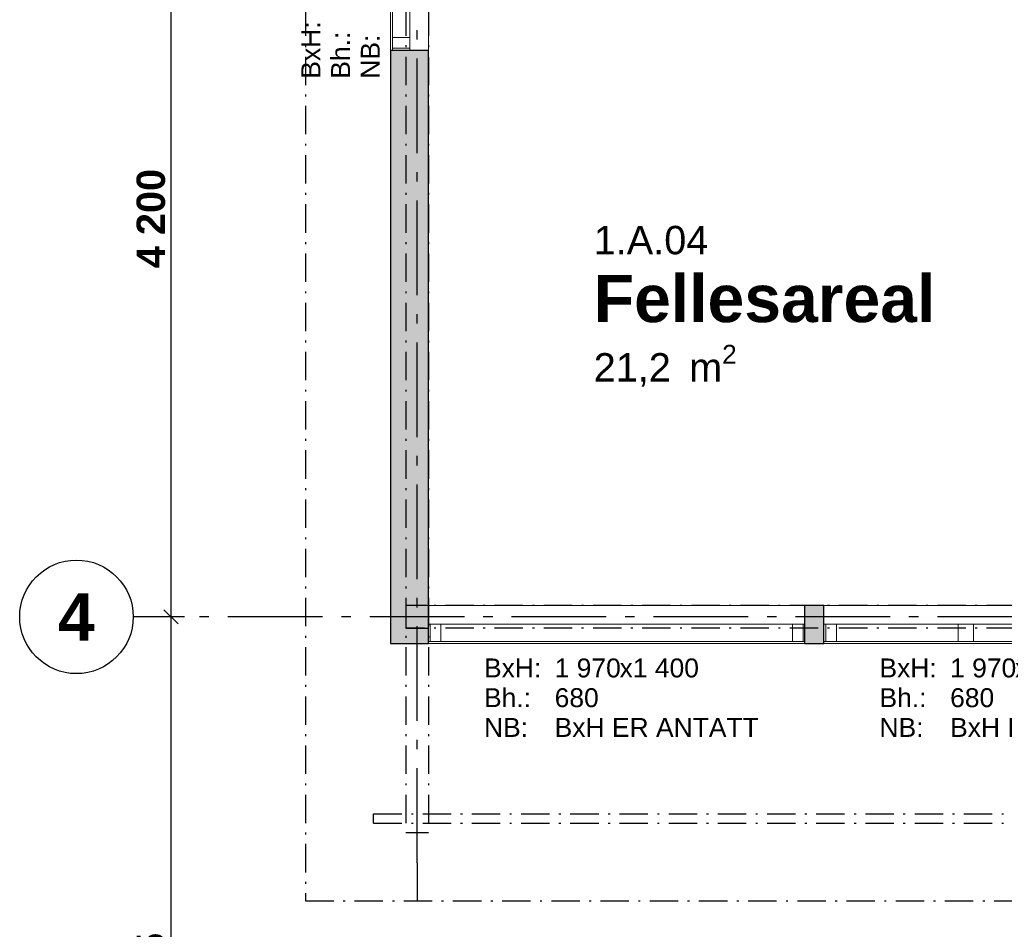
# Model space of a CAD drawing. Header units: millimetres. Extents: x 269 to 62306, y -15633 to 20300.
# Tile 17 of 90: x 300 to 5504, y -151 to 4655. Entities that reach past the tile are written whole.
import ezdxf
from ezdxf.enums import TextEntityAlignment as Align

# ---------------------------------------------------------------- set-up
doc = ezdxf.new("R2010")
doc.units = ezdxf.units.MM
doc.header["$LTSCALE"] = 0.5
doc.header["$MEASUREMENT"] = 0
for name, pattern in [('Akselinje', [1500, 1000, -200, 100, -200]), ('Over snittplan', [520, 300, -100, 20, -100]), ('PLINE', [0])]:
    doc.linetypes.add(name, pattern=pattern)
for name, color, linetype in [('222- Søyler', 7, 'Continuous'), ('222- Søyler  (Skravur)', 7, 'Continuous'), ('223- Bjelker', 7, 'Continuous'), ('232- Ikke-bærende yttervegger', 7, 'Continuous'), ('232- Ikke-bærende yttervegger (Skravur)', 7, 'Continuous'), ('244- Vinduer_ dører_ foldevegger(Nye konstruksjoner)', 7, 'Continuous'), ('265- Gesimser_ takrenner og nedløp', 7, 'Continuous'), ('82-- Modullinjer', 7, 'Continuous'), ('842-M___1_100 Målsetting bygning', 7, 'Continuous'), ('842-M___1_100 Målsetting bygning(Nye konstruksjoner)', 7, 'Continuous'), ('852- Teknisk_symbolsk informasjon_ bygning(Nye konstruksjoner)', 7, 'Continuous'), ('862- M___Nettoareal(Nye konstruksjoner)', 7, 'Continuous'), ('862- M___Nettoareal(Tekst)(Nye konstruksjoner)', 7, 'Continuous')]:
    doc.layers.add(name, color=color, linetype=linetype)
doc.layers.add('234- Vinduer_ dører_ porter(Nye konstruksjoner)', color=7, linetype='Continuous', lineweight=0)
doc.styles.add('GENERATED_STYLE_1', font='Arial.ttf')
doc.styles.add('GENERATED_STYLE_2', font='Arial Bold.ttf')
doc.dimstyles.new('GENERATED_STYLE__2', dxfattribs={"dimtxt": 150, "dimasz": 71.25, "dimexe": 0.18, "dimexo": 0.0625, "dimgap": 0, "dimtad": 1, "dimdec": 0, "dimzin": 0, "dimdsep": 46, "dimtxsty": 'GENERATED_STYLE_2', "dimblk": 'ARROWHEAD_6', "dimblk1": 'ARROWHEAD_6', "dimblk2": 'ARROWHEAD_6', "dimcen": 0.09, "dimse1": 1, "dimse2": 1, "dimclrd": 256, "dimclre": 256, "dimclrt": 256, "dimadec": 1, "dimazin": 0, "dimtfac": 1, "dimtdec": 4, "dimtmove": 0, "dimatfit": 3, "dimfxl": 1, "dimtolj": 1, "dimtzin": 0, "dimarcsym": 0})

# ---------------------------------------------------------------- blocks, each defined once
blk = doc.blocks.new('Fellesareal_1.A.04_20', base_point=(4220, 3167.9))
at = {"layer": '862- M___Nettoareal(Tekst)(Nye konstruksjoner)', "insert": (3333.7, 2937.2), "char_height": 150, "attachment_point": 1, "style": 'GENERATED_STYLE_1'}
blk.add_mtext('\\A1;{\\pql;\\pt0,100;\\fArial|b0|i0|c0|p0;\\W1.000000;21,2\\fArial|b0|i0|c0|p0;\\W1.000000;\\A1{\\H.66x;\\S^  ;}\\fArial|b0|i0|c0|p0;\\W1.000000; m\\fArial|b0|i0|c0|p0;\\W1.000000;\\A1{\\H.66x;\\S2^  ;}}', dxfattribs=at)
at = {"layer": '862- M___Nettoareal(Tekst)(Nye konstruksjoner)'}
for tag, height, style, p in [('ROOM_NUMBER', 150, 'GENERATED_STYLE_1', (3333.7, 3565.8)), ('ROOM_NAME', 250, 'GENERATED_STYLE_2', (3333.7, 3307.2))]:
    blk.add_attdef(tag, text='', height=height, dxfattribs=dict(at, style=style)).set_placement(p, align=Align.TOP_LEFT)
blk = doc.blocks.new('Vindu_2')
at = {"layer": '234- Vinduer_ dører_ porter(Nye konstruksjoner)', "linetype": 'PLINE'}
for p, q in [((-572.5, 98), (572.5, 98)), ((-572.5, 0), (-562.5, 0)), ((-562.5, 0), (-506.5, 0)), ((-562.5, -92), (-562.5, 0)), ((-506.5, 0), (-506.5, -92)), ((-506.5, 0), (506.5, 0)), ((506.5, -92), (506.5, 0)), ((506.5, 0), (562.5, 0)), ((562.5, 0), (572.5, 0)), ((562.5, -92), (562.5, 0)), ((-562.5, -92), (-572.5, -92)), ((-572.5, -102), (572.5, -102)), ((-506.5, -92), (-562.5, -92)), ((506.5, -92), (-506.5, -92)), ((562.5, -92), (506.5, -92)), ((572.5, -92), (562.5, -92))]:
    blk.add_line(p, q, dxfattribs=at)
at = {"layer": '244- Vinduer_ dører_ foldevegger(Nye konstruksjoner)', "linetype": 'PLINE'}
for p, q in [((-572.5, 0), (-572.5, 98)), ((572.5, 0), (572.5, 98)), ((-572.5, -92), (-572.5, 0)), ((-572.5, -92), (-572.5, 0)), ((572.5, -92), (572.5, 0)), ((572.5, -92), (572.5, 0)), ((-572.5, -102), (-572.5, -92)), ((572.5, -102), (572.5, -92))]:
    blk.add_line(p, q, dxfattribs=at)
blk = doc.blocks.new('Vindustempel_14')
at = {"layer": '852- Teknisk_symbolsk informasjon_ bygning(Nye konstruksjoner)', "char_height": 100, "attachment_point": 1, "style": 'GENERATED_STYLE_1'}
for s, insert in [('\\A1;{\\pql;\\pt0,100;\\fArial|b0|i0|c0|p0;\\W1.000000;1\xa0125\\fArial|b0|i0|c0|p0;\\W1.000000;\\A1{\\H.66x;\\S^  ;}\\fArial|b0|i0|c0|p0;\\W1.000000;\\fArial|b0|i0|c0|p0;\\W1.000000;\\A1{\\H.66x;\\S^  ;}}', (-327.7, 448.6)), ('\\A1;{\\pql;\\pt0,100;\\fArial|b0|i0|c0|p0;\\W1.000000;x1\xa0400\\fArial|b0|i0|c0|p0;\\W1.000000;\\A1{\\H.66x;\\S^  ;}\\fArial|b0|i0|c0|p0;\\W1.000000;\\fArial|b0|i0|c0|p0;\\W1.000000;\\A1{\\H.66x;\\S^  ;}}', (15.5, 448.6)), ('\\A1;{\\pql;\\pt0,100;\\fArial|b0|i0|c0|p0;\\W1.000000;680\\fArial|b0|i0|c0|p0;\\W1.000000;\\A1{\\H.66x;\\S^  ;}\\fArial|b0|i0|c0|p0;\\W1.000000;\\fArial|b0|i0|c0|p0;\\W1.000000;\\A1{\\H.66x;\\S^  ;}}', (-327.7, 291.4))]:
    blk.add_mtext(s, dxfattribs=dict(at, insert=insert))
at = {"layer": '852- Teknisk_symbolsk informasjon_ bygning(Nye konstruksjoner)', "style": 'GENERATED_STYLE_1'}
for tag, p in [('strUnitPrefix', (-701.1, 448.6)), ('strSillPrefix', (-701.1, 291.4)), ('strLocationPrefix', (-701.1, 134.3)), ('strLocationValue', (-327.7, 134.3))]:
    blk.add_attdef(tag, text='', height=100, dxfattribs=at).set_placement(p, align=Align.TOP_LEFT)
blk = doc.blocks.new('Vindu')
at = {"layer": '234- Vinduer_ dører_ porter(Nye konstruksjoner)', "linetype": 'PLINE'}
for p, q in [((-995, 98), (995, 98)), ((-995, 0), (-985, 0)), ((-985, 0), (-929, 0)), ((-985, -92), (-985, 0)), ((-929, 0), (-929, -92)), ((-929, 0), (929, 0)), ((929, -92), (929, 0)), ((929, 0), (985, 0)), ((985, 0), (995, 0)), ((985, -92), (985, 0)), ((-985, -92), (-995, -92)), ((-995, -102), (995, -102)), ((-929, -92), (-985, -92)), ((929, -92), (-929, -92)), ((985, -92), (929, -92)), ((995, -92), (985, -92))]:
    blk.add_line(p, q, dxfattribs=at)
at = {"layer": '244- Vinduer_ dører_ foldevegger(Nye konstruksjoner)', "linetype": 'PLINE'}
for p, q in [((-995, 0), (-995, 98)), ((995, 0), (995, 98)), ((-995, -92), (-995, 0)), ((-995, -92), (-995, 0)), ((995, -92), (995, 0)), ((995, -92), (995, 0)), ((-995, -102), (-995, -92)), ((995, -102), (995, -92))]:
    blk.add_line(p, q, dxfattribs=at)
blk = doc.blocks.new('Vindustempel_9')
at = {"layer": '852- Teknisk_symbolsk informasjon_ bygning(Nye konstruksjoner)', "char_height": 100, "attachment_point": 1, "style": 'GENERATED_STYLE_1'}
for s, insert in [('\\A1;{\\pql;\\pt0,100;\\fArial|b0|i0|c0|p0;\\W1.000000;1\xa0970\\fArial|b0|i0|c0|p0;\\W1.000000;\\A1{\\H.66x;\\S^  ;}\\fArial|b0|i0|c0|p0;\\W1.000000;\\fArial|b0|i0|c0|p0;\\W1.000000;\\A1{\\H.66x;\\S^  ;}}', (-327.7, -280)), ('\\A1;{\\pql;\\pt0,100;\\fArial|b0|i0|c0|p0;\\W1.000000;x1\xa0400\\fArial|b0|i0|c0|p0;\\W1.000000;\\A1{\\H.66x;\\S^  ;}\\fArial|b0|i0|c0|p0;\\W1.000000;\\fArial|b0|i0|c0|p0;\\W1.000000;\\A1{\\H.66x;\\S^  ;}}', (15.5, -280)), ('\\A1;{\\pql;\\pt0,100;\\fArial|b0|i0|c0|p0;\\W1.000000;680\\fArial|b0|i0|c0|p0;\\W1.000000;\\A1{\\H.66x;\\S^  ;}\\fArial|b0|i0|c0|p0;\\W1.000000;\\fArial|b0|i0|c0|p0;\\W1.000000;\\A1{\\H.66x;\\S^  ;}}', (-327.7, -437.1))]:
    blk.add_mtext(s, dxfattribs=dict(at, insert=insert))
at = {"layer": '852- Teknisk_symbolsk informasjon_ bygning(Nye konstruksjoner)', "style": 'GENERATED_STYLE_1'}
for tag, p in [('strUnitPrefix', (-701.1, -280)), ('strSillPrefix', (-701.1, -437.1)), ('strLocationPrefix', (-701.1, -594.3)), ('strLocationValue', (-327.7, -594.3))]:
    blk.add_attdef(tag, text='', height=100, dxfattribs=at).set_placement(p, align=Align.TOP_LEFT)
blk = doc.blocks.new('Vindu to-fags')
at = {"layer": '234- Vinduer_ dører_ porter(Nye konstruksjoner)', "linetype": 'PLINE'}
for p, q in [((-995, 98), (995, 98)), ((-995, 0), (-985, 0)), ((-985, 0), (-929, 0)), ((-985, -92), (-985, 0)), ((-929, 0), (-929, -92)), ((-929, 0), (-285, 0)), ((-285, -92), (-285, 0)), ((-285, 0), (-257, 0)), ((-257, 0), (-204, 0)), ((-204, 0), (-204, -92)), ((-204, 0), (904, 0)), ((904, -92), (904, 0)), ((904, 0), (985, 0)), ((985, 0), (995, 0)), ((985, -92), (985, 0)), ((-985, -92), (-995, -92)), ((-995, -102), (995, -102)), ((-929, -92), (-985, -92)), ((-285, -92), (-929, -92)), ((-257, -92), (-285, -92)), ((-204, -92), (-257, -92)), ((904, -92), (-204, -92)), ((985, -92), (904, -92)), ((995, -92), (985, -92))]:
    blk.add_line(p, q, dxfattribs=at)
at = {"layer": '244- Vinduer_ dører_ foldevegger(Nye konstruksjoner)', "linetype": 'PLINE'}
for p, q in [((-995, 0), (-995, 98)), ((995, 0), (995, 98)), ((-995, -92), (-995, 0)), ((-995, -92), (-995, 0)), ((995, -92), (995, 0)), ((995, -92), (995, 0)), ((-995, -102), (-995, -92)), ((995, -102), (995, -92))]:
    blk.add_line(p, q, dxfattribs=at)
blk = doc.blocks.new('Standard grid marker')
at = {"layer": '82-- Modullinjer', "linetype": 'Akselinje'}
for q in [(0, 0), (18800, 0)]:
    blk.add_line((200, 0), q, dxfattribs=at)
at = {"layer": '82-- Modullinjer', "style": 'GENERATED_STYLE_2'}
blk.add_attdef('AC_MarkerText_1', text='', height=250, rotation=270, dxfattribs=at).set_placement((19482.1, -57.1), align=Align.TOP_CENTER)
blk = doc.blocks.new('Standard grid marker_4')
at = {"layer": '82-- Modullinjer', "linetype": 'Akselinje'}
for p, q in [((200, 0), (53500, 0)), ((53500, 0), (53700, 0))]:
    blk.add_line(p, q, dxfattribs=at)
at = {"layer": '82-- Modullinjer', "linetype": 'PLINE'}
blk.add_circle((54000, 0), 300, dxfattribs=at)
at = {"layer": '82-- Modullinjer', "linetype": 'Akselinje'}
blk.add_point((53500, 0), dxfattribs=at)
blk.add_point((53500, 0), dxfattribs=at)
at = {"layer": '82-- Modullinjer', "style": 'GENERATED_STYLE_2'}
blk.add_attdef('AC_MarkerText_1', text='', height=250, rotation=180, dxfattribs=at).set_placement((54000, -239.3), align=Align.TOP_CENTER)
blk = doc.blocks.new('*D507')
at = {"layer": '842-M___1_100 Målsetting bygning', "linetype": 'PLINE'}
for p, q in [((1062.5, 5737.5), (1137.5, 5662.5)), ((1100, 1500), (1100, 5700)), ((1062.5, 1537.5), (1137.5, 1462.5)), ((1170.3, 1500), (1029.7, 1500)), ((1100, 1443.8), (1100, 1500))]:
    blk.add_line(p, q, dxfattribs=at)
at = {"layer": '842-M___1_100 Målsetting bygning', "insert": (1070, 3342.6), "char_height": 150, "attachment_point": 7, "rotation": 90, "style": 'GENERATED_STYLE_2'}
blk.add_mtext('\\A1;{\\pql;\\fArial|b1|i0|c0|p0;\\W1.000000;4\xa0200}', dxfattribs=at)
blk = doc.blocks.new('ARROWHEAD_6')
at = {"linetype": 'Continuous'}
for p, q in [((0, 0), (-1, 0)), ((-0.5, -0.5), (0.5, 0.5))]:
    blk.add_line(p, q, dxfattribs=at)
blk = doc.blocks.new('*D508')
at = {"layer": '842-M___1_100 Målsetting bygning', "linetype": 'PLINE'}
for p, q in [((1170.3, 9900), (1029.7, 9900)), ((1062.5, 9937.5), (1137.5, 9862.5)), ((1100, 5700), (1100, 9900)), ((1062.5, 5737.5), (1137.5, 5662.5)), ((1170.3, 5700), (1029.7, 5700)), ((1100, 1500), (1100, 5700))]:
    blk.add_line(p, q, dxfattribs=at)
at = {"layer": '842-M___1_100 Målsetting bygning', "insert": (1070, 7542.6), "char_height": 150, "attachment_point": 7, "rotation": 90, "style": 'GENERATED_STYLE_2'}
blk.add_mtext('\\A1;{\\pql;\\fArial|b1|i0|c0|p0;\\W1.000000;4\xa0200}', dxfattribs=at)
blk = doc.blocks.new('*D513')
at = {"layer": '842-M___1_100 Målsetting bygning(Nye konstruksjoner)', "linetype": 'PLINE'}
for p, q in [((1137.5, 1462.5), (1062.5, 1537.5)), ((1100, 1500), (1100, 1556.2)), ((1170.3, 1500), (1029.7, 1500)), ((1100, -2375), (1100, 1500)), ((1062.5, -2337.5), (1137.5, -2412.5)), ((1170.3, -2375), (1029.7, -2375))]:
    blk.add_line(p, q, dxfattribs=at)
at = {"layer": '842-M___1_100 Målsetting bygning(Nye konstruksjoner)', "insert": (1070, -694.9), "char_height": 150, "attachment_point": 7, "rotation": 90, "style": 'GENERATED_STYLE_2'}
blk.add_mtext('\\A1;{\\pql;\\fArial|b1|i0|c0|p0;\\W1.000000;3\xa0875}', dxfattribs=at)

msp = doc.modelspace()

# ---------------------------------------------------------------- hatches: boundary and pattern name
at = {"layer": '222- Søyler  (Skravur)', "linetype": 'Continuous'}
msp.add_hatch(color=256, dxfattribs=at).paths.add_polyline_path([(2340, 1440), (2460, 1440), (2460, 1560), (2340, 1560)])
at = {"layer": '232- Ikke-bærende yttervegger (Skravur)', "linetype": 'Continuous'}
for points in [[(2260, 1560), (2460, 1560), (2460, 4495), (2260, 4495)], [(2460, 1560), (2260, 1360), (2460, 1360)], [(2260, 1360), (2460, 1560), (2260, 1560)], [(4450, 1360), (4550, 1360), (4550, 1560), (4450, 1560)]]:
    msp.add_hatch(color=256, dxfattribs=at).paths.add_polyline_path(points)

# ---------------------------------------------------------------- linework, layer by layer
at = {"layer": '222- Søyler', "linetype": 'PLINE', "flags": 128}
msp.add_lwpolyline([(2340, 1440), (2460, 1440), (2460, 1560), (2340, 1560)], close=True, dxfattribs=at)
at = {"layer": '223- Bjelker', "linetype": 'Over snittplan'}
for p, q in [((2340, 14600), (2340, 360)), ((2460, 14600), (2460, 360)), ((27660, 1560), (2340, 1560)), ((2340, 1560), (2340, 1440)), ((27660, 1440), (2340, 1440)), ((2170, 460), (15050, 460)), ((2170, 410), (2170, 460)), ((2170, 410), (15050, 410)), ((2340, 360), (2460, 360))]:
    msp.add_line(p, q, dxfattribs=at)
at = {"layer": '232- Ikke-bærende yttervegger', "linetype": 'PLINE'}
for p, q in [((2260, 4495), (2270, 4495)), ((2270, 4495), (2362, 4495)), ((2362, 4495), (2460, 4495)), ((2460, 1462), (2460, 1560)), ((4450, 1462), (4450, 1560)), ((4550, 1462), (4550, 1560)), ((2460, 1370), (2460, 1462)), ((4450, 1370), (4450, 1462)), ((4550, 1370), (4550, 1462)), ((2460, 1360), (2460, 1370)), ((4450, 1360), (4450, 1370)), ((4550, 1360), (4550, 1370))]:
    msp.add_line(p, q, dxfattribs=at)
at = {"layer": '232- Ikke-bærende yttervegger', "linetype": 'PLINE', "flags": 128}
for points in [[(2260, 4495), (2260, 1360)], [(2460, 1560), (2460, 4495)], [(4550, 1560), (4450, 1560)], [(2260, 1360), (2460, 1360)], [(4450, 1360), (4550, 1360)]]:
    msp.add_lwpolyline(points, dxfattribs=at)
at = {"layer": '265- Gesimser_ takrenner og nedløp', "linetype": 'Over snittplan'}
for p, q in [((1810, 14600), (1810, 0)), ((1810, 0), (15050, 0))]:
    msp.add_line(p, q, dxfattribs=at)

# ---------------------------------------------------------------- block references
at = {"layer": '244- Vinduer_ dører_ foldevegger(Nye konstruksjoner)', "linetype": 'PLINE', "xscale": -1, "zscale": 1000, "rotation": 270}
msp.add_blockref('Vindu_2', (2362, 5067.5), dxfattribs=at)
at = {"layer": '244- Vinduer_ dører_ foldevegger(Nye konstruksjoner)', "linetype": 'PLINE', "xscale": -1, "zscale": 1000}
msp.add_blockref('Vindu', (3455, 1462), dxfattribs=at)
at = {"layer": '244- Vinduer_ dører_ foldevegger(Nye konstruksjoner)', "linetype": 'PLINE', "zscale": 1000}
msp.add_blockref('Vindu to-fags', (5545, 1462), dxfattribs=at)
at = {"layer": '82-- Modullinjer', "linetype": 'PLINE', "zscale": 1000, "rotation": 90}
msp.add_blockref('Standard grid marker', (2400, 0), dxfattribs=at)
at = {"layer": '82-- Modullinjer', "linetype": 'PLINE'}
ref = msp.add_blockref('Standard grid marker_4', (54600, 1500), dxfattribs=dict(at, zscale=1000, rotation=180))
ref.add_attrib('AC_MarkerText_1', '4', dxfattribs={"color": 8, "height": 250, "rotation": 360, "style": 'GENERATED_STYLE_2'}).set_placement((600, 1625), align=Align.TOP_CENTER)
at = {"layer": '852- Teknisk_symbolsk informasjon_ bygning(Nye konstruksjoner)'}
ref = msp.add_blockref('Vindustempel_14', (2260, 5067.5), dxfattribs=dict(at, rotation=90))
ref.add_attrib('strLocationValue', 'BxH ER ANTATT', dxfattribs={"color": 7, "height": 100, "rotation": 90, "style": 'GENERATED_STYLE_1'}).set_placement((2102.9, 4717), align=Align.TOP_LEFT)
ref.add_attrib('strLocationPrefix', 'NB:', dxfattribs={"color": 7, "height": 100, "rotation": 90, "style": 'GENERATED_STYLE_1'}).set_placement((2102.9, 4343.6), align=Align.TOP_LEFT)
ref.add_attrib('strUnitPrefix', 'BxH:', dxfattribs={"color": 7, "height": 100, "rotation": 90, "style": 'GENERATED_STYLE_1'}).set_placement((1788.6, 4343.6), align=Align.TOP_LEFT)
ref.add_attrib('strSillPrefix', 'Bh.:', dxfattribs={"color": 7, "height": 100, "rotation": 90, "style": 'GENERATED_STYLE_1'}).set_placement((1945.7, 4343.6), align=Align.TOP_LEFT)
ref = msp.add_blockref('Vindustempel_9', (3455, 1560), dxfattribs=at)
ref.add_attrib('strLocationValue', 'BxH ER ANTATT', dxfattribs={"color": 7, "height": 100, "style": 'GENERATED_STYLE_1'}).set_placement((3127.3, 965.7), align=Align.TOP_LEFT)
ref.add_attrib('strLocationPrefix', 'NB:', dxfattribs={"color": 7, "height": 100, "style": 'GENERATED_STYLE_1'}).set_placement((2753.9, 965.7), align=Align.TOP_LEFT)
ref.add_attrib('strUnitPrefix', 'BxH:', dxfattribs={"color": 7, "height": 100, "style": 'GENERATED_STYLE_1'}).set_placement((2753.9, 1280), align=Align.TOP_LEFT)
ref.add_attrib('strSillPrefix', 'Bh.:', dxfattribs={"color": 7, "height": 100, "style": 'GENERATED_STYLE_1'}).set_placement((2753.9, 1122.9), align=Align.TOP_LEFT)
ref = msp.add_blockref('Vindustempel_9', (5545, 1560), dxfattribs=at)
ref.add_attrib('strLocationValue', 'BxH ER ANTATT', dxfattribs={"color": 7, "height": 100, "style": 'GENERATED_STYLE_1'}).set_placement((5217.3, 965.7), align=Align.TOP_LEFT)
ref.add_attrib('strLocationPrefix', 'NB:', dxfattribs={"color": 7, "height": 100, "style": 'GENERATED_STYLE_1'}).set_placement((4843.9, 965.7), align=Align.TOP_LEFT)
ref.add_attrib('strUnitPrefix', 'BxH:', dxfattribs={"color": 7, "height": 100, "style": 'GENERATED_STYLE_1'}).set_placement((4843.9, 1280), align=Align.TOP_LEFT)
ref.add_attrib('strSillPrefix', 'Bh.:', dxfattribs={"color": 7, "height": 100, "style": 'GENERATED_STYLE_1'}).set_placement((4843.9, 1122.9), align=Align.TOP_LEFT)
at = {"layer": '862- M___Nettoareal(Nye konstruksjoner)', "linetype": 'Continuous'}
ref = msp.add_blockref('Fellesareal_1.A.04_20', (4220, 3167.9), dxfattribs=at)
ref.add_attrib('ROOM_NAME', 'Fellesareal', dxfattribs={"layer": '862- M___Nettoareal(Tekst)(Nye konstruksjoner)', "color": 7, "height": 250, "style": 'GENERATED_STYLE_2'}).set_placement((3333.7, 3307.2), align=Align.TOP_LEFT)
ref.add_attrib('ROOM_NUMBER', '1.A.04', dxfattribs={"layer": '862- M___Nettoareal(Tekst)(Nye konstruksjoner)', "color": 7, "height": 150, "style": 'GENERATED_STYLE_1'}).set_placement((3333.7, 3565.8), align=Align.TOP_LEFT)

# ---------------------------------------------------------------- dimensions: what is measured, and where the dimension line sits
at = {"layer": '842-M___1_100 Målsetting bygning', "linetype": 'Continuous'}
for base, p1, p2, picture, middle in [((1100, 9900), (600, 5700), (1301.5, 9900), '*D508', (995, 7807.5)), ((1100, 5700), (600, 1500), (600, 5700), '*D507', (995, 3607.5))]:
    dim = msp.add_linear_dim(base=base, p1=p1, p2=p2, angle=90, dimstyle='GENERATED_STYLE__2', dxfattribs=at)
    dim.commit()
    dim.dimension.update_dxf_attribs({"geometry": picture, "text_midpoint": middle, "dimtype": 160, "text_rotation": 90})
at = {"layer": '842-M___1_100 Målsetting bygning(Nye konstruksjoner)', "linetype": 'Continuous'}
dim = msp.add_linear_dim(base=(1100, 1500), p1=(600, -2375), p2=(600, 1500), angle=90, dimstyle='GENERATED_STYLE__2', dxfattribs=at)
dim.commit()
dim.dimension.update_dxf_attribs({"geometry": '*D513', "text_midpoint": (995, -430), "dimtype": 160, "text_rotation": 90})

doc.saveas('drawing.dxf')
